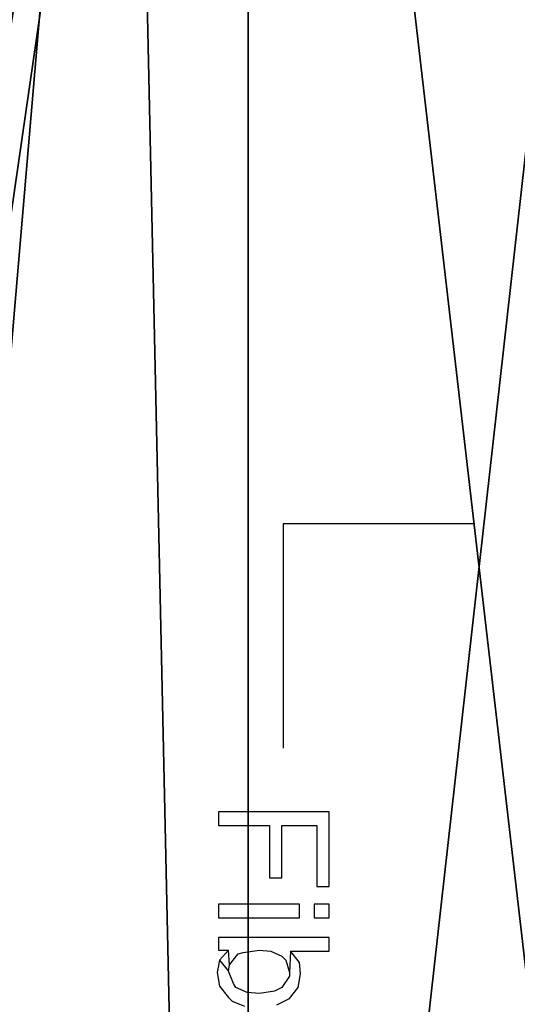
# Model space of a CAD drawing. Header units: millimetres. Extents: x 51 to 212, y 42 to 128.
# Tile 244 of 256: x 155 to 162, y 91 to 104. Entities that reach past the tile are written whole.
import ezdxf

# ---------------------------------------------------------------- set-up
doc = ezdxf.new("R2010")
doc.units = ezdxf.units.MM
doc.styles.add('Tahoma', font='tahoma.ttf')
doc.dimstyles.new('DimStyle1', dxfattribs={"dimtxt": 1.882535, "dimasz": 0.941268, "dimexe": 0.941268, "dimexo": 0.941268, "dimgap": 0.188254, "dimtad": 0, "dimtih": 1, "dimtoh": 1, "dimdec": 1, "dimzin": 0, "dimdsep": 46, "dimtxsty": 'Tahoma', "dimcen": 0.09, "dimadec": 0, "dimazin": 0, "dimtfac": 1, "dimtdec": 4, "dimtofl": 0, "dimtmove": 0, "dimatfit": 3, "dimfxl": 0, "dimtolj": 1, "dimtzin": 0, "dimarcsym": 0})

# ---------------------------------------------------------------- blocks, each defined once
blk = doc.blocks.new('Group#9')
at = {"color": 251}
mesh = blk.add_polyface(dxfattribs=at)
corners = [(66.7, 46.499, -7.941), (68.7, 14.499, -7.941), (66.7, 14.499, -7.941), (68.7, 46.499, -7.941), (71.176, 0.176, -7.941), (68.7, 0.105, -7.941), (68.7, 60.882, -7.941), (72.37, 60.755, -7.941), (77.132, 0.692, -7.941), (79.505, 60.012, -7.941), (83.049, 1.551, -7.941), (86.572, 58.777, -7.941), (88.906, 2.75, -7.941), (93.536, 57.057, -7.941), (94.685, 4.284, -7.941), (100.365, 54.859, -7.941), (100.365, 6.148, -7.941), (102.4, 6.816, -7.941), (102.4, 54.204, -7.941)]
mesh.append_faces([[corners[k] for k in face] for face in [(0, 1, 2), (1, 4, 5), (17, 15, 18)]], dxfattribs={"vtx0": -1, "color": 251})
mesh.append_faces([[corners[k] for k in face] for face in [(4, 7, 8), (8, 9, 10), (10, 11, 12), (12, 13, 14), (14, 15, 16), (16, 15, 17)]], dxfattribs={"vtx0": -1, "vtx1": -1, "color": 251})
mesh.append_faces([[corners[k] for k in face] for face in [(4, 1, 3)]], dxfattribs={"vtx0": -1, "vtx1": -1, "vtx2": -1, "color": 251})
mesh.append_faces([[corners[k] for k in face] for face in [(1, 0, 3), (4, 3, 6), (4, 6, 7), (8, 7, 9), (10, 9, 11), (12, 11, 13), (14, 13, 15)]], dxfattribs={"vtx0": -1, "vtx2": -1, "color": 251})
blk = doc.blocks.new('Group#2')
blk.add_blockref('Group#9', (12, 5.996, 8))
at = {"color": 251}
mesh = blk.add_polyface(dxfattribs=at)
corners = [(84.784, 0.263, 31), (78.437, 0.5, 31), (77.2, 0, 31), (79.575, 0.96, 31), (81.883, 2.075, 31), (84.111, 3.339, 31), (86.252, 4.747, 31), (92.333, 1.049, 31), (88.295, 6.294, 31), (90.231, 7.971, 31), (92.054, 9.772, 31), (93.753, 11.69, 31), (99.808, 2.355, 31), (95.322, 13.715, 31), (96.755, 15.84, 31), (98.044, 18.054, 31), (99.185, 20.348, 31), (100.173, 22.712, 31), (107.176, 4.175, 31), (101.002, 25.136, 31), (101.67, 27.61, 31), (102.173, 30.122, 31), (102.51, 32.662, 31), (102.679, 35.219, 31), (102.679, 37.781, 31), (78.437, 72.5, 31), (84.784, 72.737, 31), (77.2, 73, 31), (79.575, 72.04, 31), (81.883, 70.925, 31), (84.111, 69.661, 31), (86.252, 68.253, 31), (92.333, 71.951, 31), (88.295, 66.706, 31), (90.231, 65.029, 31), (92.054, 63.228, 31), (93.753, 61.31, 31), (99.808, 70.645, 31), (95.322, 59.285, 31), (96.755, 57.16, 31), (98.044, 54.946, 31), (99.185, 52.652, 31), (100.173, 50.288, 31), (107.176, 68.825, 31), (101.002, 47.864, 31), (101.67, 45.39, 31), (102.173, 42.878, 31), (102.51, 40.338, 31), (114.4, 6.5, 31), (114.4, 66.5, 31)]
mesh.append_faces([[corners[k] for k in face] for face in [(0, 1, 2), (25, 26, 27), (43, 48, 49)]], dxfattribs={"vtx0": -1, "color": 251})
mesh.append_faces([[corners[k] for k in face] for face in [(1, 0, 3), (3, 0, 4), (4, 0, 5), (5, 0, 6), (6, 7, 8), (8, 7, 9), (9, 7, 10), (10, 7, 11), (11, 12, 13), (13, 12, 14), (14, 12, 15), (15, 12, 16), (16, 12, 17), (17, 18, 19), (19, 18, 20), (20, 18, 21), (21, 18, 22), (22, 18, 23), (23, 18, 24), (26, 31, 32), (32, 36, 37), (37, 42, 43)]], dxfattribs={"vtx0": -1, "vtx1": -1, "color": 251})
mesh.append_faces([[corners[k] for k in face] for face in [(43, 24, 18)]], dxfattribs={"vtx0": -1, "vtx1": -1, "vtx2": -1, "color": 251})
mesh.append_faces([[corners[k] for k in face] for face in [(6, 0, 7), (11, 7, 12), (17, 12, 18), (26, 25, 28), (26, 28, 29), (26, 29, 30), (26, 30, 31), (32, 31, 33), (32, 33, 34), (32, 34, 35), (32, 35, 36), (37, 36, 38), (37, 38, 39), (37, 39, 40), (37, 40, 41), (37, 41, 42), (43, 42, 44), (43, 44, 45), (43, 45, 46), (43, 46, 47), (43, 47, 24), (43, 18, 48)]], dxfattribs={"vtx0": -1, "vtx2": -1, "color": 251})
blk = doc.blocks.new('Group#8')
for p, q in [((3.446, 13.521), (0.885, 13.521)), ((0.885, 13.521), (0.885, 10.521))]:
    blk.add_line(p, q)
at = {"color": 139}
for p, q in [((0.017, 9.667), (0.017, 9.483)), ((1.5, 9.667), (0.017, 9.667)), ((1.5, 8.667), (1.5, 9.667)), ((0.017, 9.483), (0.7, 9.483)), ((0.7, 9.483), (0.7, 8.783)), ((0.867, 8.783), (0.867, 9.483)), ((0.867, 9.483), (1.333, 9.483)), ((1.333, 9.483), (1.333, 8.667)), ((0.7, 8.783), (0.867, 8.783)), ((1.333, 8.667), (1.5, 8.667)), ((1.1, 8.433), (0.017, 8.433)), ((0.017, 8.433), (0.017, 8.25)), ((1.1, 8.25), (1.1, 8.433)), ((1.5, 8.433), (1.3, 8.433)), ((1.3, 8.433), (1.3, 8.25)), ((1.5, 8.25), (1.5, 8.433)), ((0.017, 8.25), (1.1, 8.25)), ((1.3, 8.25), (1.5, 8.25)), ((0.017, 7.983), (0.017, 7.817)), ((1.5, 7.983), (0.017, 7.983)), ((1.5, 7.8), (1.5, 7.983)), ((0.017, 7.817), (0.15, 7.817)), ((0.15, 7.817), (0.033, 7.683)), ((0.167, 7.617), (0.15, 7.817)), ((0.283, 7.767), (0.35, 7.783)), ((0.35, 7.783), (0.567, 7.817)), ((0.567, 7.817), (0.717, 7.8)), ((0.717, 7.8), (0.867, 7.733)), ((0.983, 7.8), (0.967, 7.517)), ((0.983, 7.8), (1.5, 7.8)), ((1.1, 7.65), (0.983, 7.8)), ((0.033, 7.683), (0, 7.517)), ((0.033, 7.683), (0.15, 7.533)), ((0.167, 7.617), (0.283, 7.767)), ((0.867, 7.733), (0.917, 7.683)), ((0.917, 7.683), (0.967, 7.517)), ((1.117, 7.5), (1.1, 7.65)), ((0, 7.517), (0.033, 7.333)), ((0.15, 7.533), (0.167, 7.617)), ((0.217, 7.367), (0.15, 7.533)), ((0.967, 7.517), (0.967, 7.467)), ((0.967, 7.467), (0.867, 7.317)), ((1.083, 7.317), (1.117, 7.5)), ((0.033, 7.333), (0.15, 7.183)), ((0.25, 7.317), (0.217, 7.367)), ((0.4, 7.25), (0.25, 7.317)), ((0.567, 7.233), (0.4, 7.25)), ((0.767, 7.267), (0.567, 7.233)), ((0.867, 7.317), (0.767, 7.267)), ((0.967, 7.167), (1.083, 7.317)), ((0.15, 7.183), (0.2, 7.133)), ((0.2, 7.133), (0.367, 7.067)), ((0.8, 7.083), (0.967, 7.167))]:
    blk.add_line(p, q, dxfattribs=at)
blk = doc.blocks.new('*D28')
at = {"color": 0, "lineweight": -2}
for p, q in [((127.744, 127.954), (210.08, 127.954)), ((209.139, 127.013), (209.139, 92.623)), ((209.139, 55.896), (209.139, 90.285)), ((127.744, 54.954), (210.08, 54.954))]:
    blk.add_line(p, q, dxfattribs=at)
at = {"color": 0}
for points in [[(209.296, 127.013), (208.982, 127.013), (209.139, 127.954)], [(208.982, 55.896), (209.296, 55.896), (209.139, 54.954)]]:
    blk.add_solid(points, dxfattribs=at)
at = {"layer": 'Defpoints', "color": 0}
for p in [(126.802, 127.954), (209.139, 127.954), (126.802, 54.954)]:
    blk.add_point(p, dxfattribs=at)
at = {"color": 0, "insert": (209.139, 91.454), "char_height": 1.8825, "attachment_point": 5, "style": 'Tahoma'}
blk.add_mtext('\\A1;73.0', dxfattribs=at)

msp = doc.modelspace()

# ---------------------------------------------------------------- block references
for name, p in [('Group#2', (51.102, 54.954)), ('Group#8', (157.863, 84.183, 31))]:
    msp.add_blockref(name, p)

# ---------------------------------------------------------------- dimensions: what is measured, and where the dimension line sits
at = {"color": 250}
dim = msp.add_linear_dim(base=(209.139, 127.954, 31), p1=(126.802, 54.954, 31), p2=(126.802, 127.954, 31), angle=90, dimstyle='DimStyle1', dxfattribs=at)
dim.commit()
dim.dimension.update_dxf_attribs({"geometry": '*D28', "text_midpoint": (209.139, 91.454, 31)})

doc.saveas('drawing.dxf')
